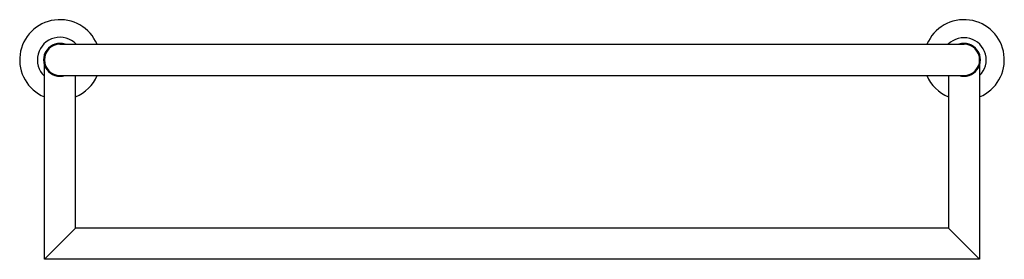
# Model space of a CAD drawing. Header units: millimetres. Extents: x 4085.801 to 4086.4, y 2180.383 to 2180.529.
import ezdxf

# ---------------------------------------------------------------- set-up
doc = ezdxf.new("R2010")
doc.units = ezdxf.units.MM
doc.layers.add('SANINDUSA', color=3, linetype='Continuous')

msp = doc.modelspace()

# ---------------------------------------------------------------- linework, layer by layer
at = {"layer": 'SANINDUSA'}
for p, q in [((4085.82586, 2180.51378), (4086.37586, 2180.51378)), ((4085.81636, 2180.38278), (4085.81636, 2180.50106)), ((4086.38536, 2180.50106), (4086.38536, 2180.38278)), ((4085.82586, 2180.49478), (4086.37586, 2180.49478)), ((4085.83536, 2180.40178), (4085.83536, 2180.49478)), ((4086.36636, 2180.49478), (4086.36636, 2180.40178)), ((4085.81636, 2180.38278), (4085.83536, 2180.40178)), ((4086.36636, 2180.40178), (4085.83536, 2180.40178)), ((4086.38536, 2180.38278), (4086.36636, 2180.40178)), ((4086.38536, 2180.38278), (4085.81636, 2180.38278))]:
    msp.add_line(p, q, dxfattribs=at)
for centre, radius, start, end in [((4085.82586, 2180.50428), 0.0245, 22.82089, 247.17911), ((4086.37586, 2180.50428), 0.0245, 292.82089, 157.17911), ((4085.82586, 2180.50428), 0.01375, 43.70259, 226.29741), ((4086.37586, 2180.50428), 0.0135, 314.72727, 135.27273), ((4085.82586, 2180.50428), 0.01, 71.8154, 288.1846), ((4085.82586, 2180.50428), 0.0095, 90, 270), ((4086.37586, 2180.50428), 0.01, 251.8154, 108.1846), ((4086.37586, 2180.50428), 0.0095, 270, 90), ((4086.37586, 2180.50478), 0.0102, 335.07303, 338.64979), ((4085.82586, 2180.50428), 0.0245, 292.82089, 337.17911), ((4085.82586, 2180.50428), 0.01375, 313.70259, 316.29741), ((4085.82586, 2180.50428), 0.0135, 314.72727, 315.27273), ((4086.37586, 2180.50428), 0.0245, 202.82089, 247.17911), ((4086.37586, 2180.50428), 0.01375, 223.70259, 226.29741), ((4086.37586, 2180.50428), 0.0135, 224.72727, 225.27273)]:
    msp.add_arc(centre, radius, start, end, dxfattribs=at)

doc.saveas('drawing.dxf')
